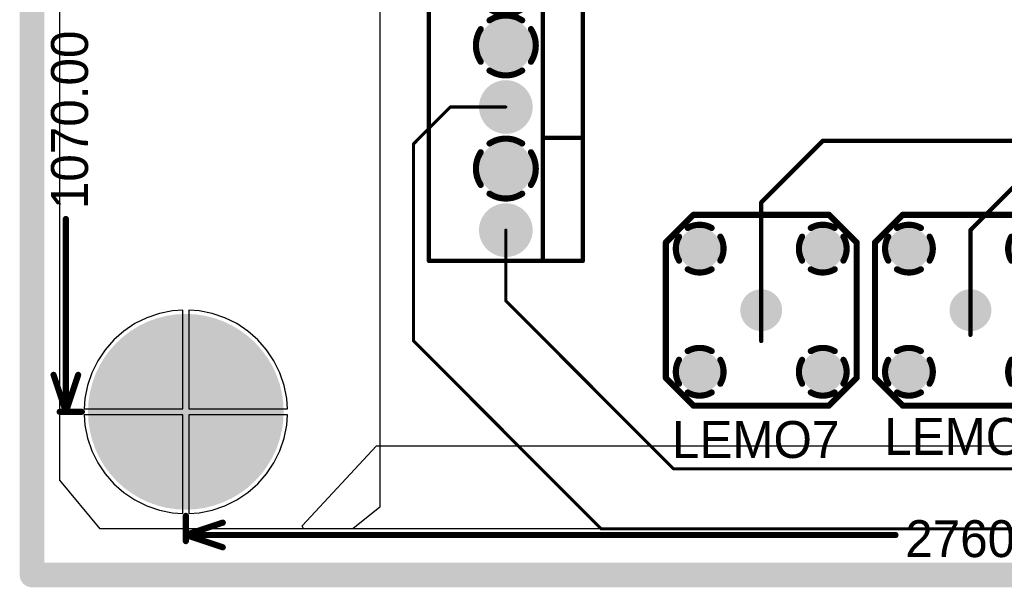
# Model space of a CAD drawing. Extents: x 0.11 to 7.09, y 0.98 to 2.62.
# Tile 1 of 15: x 0.11 to 1.71, y 0.98 to 1.9. Entities that reach past the tile are written whole.
import ezdxf

# ---------------------------------------------------------------- set-up
doc = ezdxf.new("R2010")
doc.units = 0
doc.layers.get('0').update_dxf_attribs({"linetype": 'CONTINUOUS'})
for name, color, linetype in [('BOTTOMLAYER', 5, 'CONTINUOUS'), ('BOTTOMSOLDER', 6, 'CONTINUOUS'), ('INTERNALPLANE1', 76, 'CONTINUOUS'), ('INTERNALPLANE2', 16, 'CONTINUOUS'), ('INTERNALPLANE3', 216, 'CONTINUOUS'), ('INTERNALPLANE4', 136, 'CONTINUOUS'), ('MULTILAYER', 9, 'CONTINUOUS'), ('PADHOLE', 156, 'CONTINUOUS'), ('TOPLAYER', 1, 'CONTINUOUS'), ('TOPOVERLAY', 2, 'CONTINUOUS'), ('TOPSOLDER', 216, 'CONTINUOUS')]:
    doc.layers.add(name, color=color, linetype=linetype)

# ---------------------------------------------------------------- blocks, each defined once
blk = doc.blocks.new('KK6373_1')
at = {"layer": 'BOTTOMLAYER', "const_width": 0.0335}
for points in [[(-0.0168, 0, 1), (0.0168, 0, 1)], [(0.0833, 0, 1), (0.1168, 0, 1)], [(0.1832, 0, 1), (0.2167, 0, 1)], [(0.2833, 0, 1), (0.3167, 0, 1)], [(0.3832, 0, 1), (0.4168, 0, 1)], [(0.4833, 0, 1), (0.5168, 0, 1)]]:
    blk.add_lwpolyline(points, format="xyb", close=True, dxfattribs=at)
at = {"layer": 'BOTTOMSOLDER', "const_width": 0.0375}
for points in [[(-0.0187, 0, 1), (0.0187, 0, 1)], [(0.0813, 0, 1), (0.1187, 0, 1)], [(0.1812, 0, 1), (0.2188, 0, 1)], [(0.2812, 0, 1), (0.3187, 0, 1)], [(0.3812, 0, 1), (0.4188, 0, 1)], [(0.4813, 0, 1), (0.5188, 0, 1)]]:
    blk.add_lwpolyline(points, format="xyb", close=True, dxfattribs=at)
at = {"layer": 'INTERNALPLANE1', "const_width": 0.01}
for points in [[(0.0735, 0.0408, -0.296213), (0.1265, 0.0408)], [(0.0592, -0.0265, -0.296213), (0.0592, 0.0265)], [(0.1408, 0.0265, -0.296213), (0.1408, -0.0265)], [(0.1265, -0.0408, -0.296213), (0.0735, -0.0408)]]:
    blk.add_lwpolyline(points, format="xyb", dxfattribs=at)
at = {"layer": 'INTERNALPLANE1'}
for points, const_width in [([(-0.0218, 0, 1), (0.0218, 0, 1)], 0.0436), ([(0.071, 0.0408, 1), (0.076, 0.0408, 1)], 0.005), ([(0.124, 0.0408, 1), (0.129, 0.0408, 1)], 0.005), ([(0.1782, 0, 1), (0.2218, 0, 1)], 0.0436), ([(0.2782, 0, 1), (0.3218, 0, 1)], 0.0436), ([(0.3782, 0, 1), (0.4218, 0, 1)], 0.0436), ([(0.4782, 0, 1), (0.5218, 0, 1)], 0.0436), ([(0.0567, 0.0265, 1), (0.0617, 0.0265, 1)], 0.005), ([(0.1383, 0.0265, 1), (0.1433, 0.0265, 1)], 0.005), ([(0.0567, -0.0265, 1), (0.0617, -0.0265, 1)], 0.005), ([(0.1383, -0.0265, 1), (0.1433, -0.0265, 1)], 0.005), ([(0.071, -0.0408, 1), (0.076, -0.0408, 1)], 0.005), ([(0.124, -0.0408, 1), (0.129, -0.0408, 1)], 0.005)]:
    blk.add_lwpolyline(points, format="xyb", close=True, dxfattribs=dict(at, const_width=const_width))
at = {"layer": 'INTERNALPLANE2', "const_width": 0.01}
for points in [[(-0.0265, 0.0408, -0.296213), (0.0265, 0.0408)], [(-0.0408, -0.0265, -0.296213), (-0.0408, 0.0265)], [(0.0408, 0.0265, -0.296213), (0.0408, -0.0265)], [(0.0265, -0.0408, -0.296213), (-0.0265, -0.0408)]]:
    blk.add_lwpolyline(points, format="xyb", dxfattribs=at)
at = {"layer": 'INTERNALPLANE2'}
for points, const_width in [([(-0.029, 0.0408, 1), (-0.024, 0.0408, 1)], 0.005), ([(0.024, 0.0408, 1), (0.029, 0.0408, 1)], 0.005), ([(0.0782, 0, 1), (0.1218, 0, 1)], 0.0436), ([(0.1782, 0, 1), (0.2218, 0, 1)], 0.0436), ([(0.2782, 0, 1), (0.3218, 0, 1)], 0.0436), ([(0.3782, 0, 1), (0.4218, 0, 1)], 0.0436), ([(0.4782, 0, 1), (0.5218, 0, 1)], 0.0436), ([(-0.0433, 0.0265, 1), (-0.0383, 0.0265, 1)], 0.005), ([(0.0383, 0.0265, 1), (0.0433, 0.0265, 1)], 0.005), ([(-0.0433, -0.0265, 1), (-0.0383, -0.0265, 1)], 0.005), ([(0.0383, -0.0265, 1), (0.0433, -0.0265, 1)], 0.005), ([(-0.029, -0.0408, 1), (-0.024, -0.0408, 1)], 0.005), ([(0.024, -0.0408, 1), (0.029, -0.0408, 1)], 0.005)]:
    blk.add_lwpolyline(points, format="xyb", close=True, dxfattribs=dict(at, const_width=const_width))
at = {"layer": 'INTERNALPLANE3', "const_width": 0.01}
for points in [[(0.1735, 0.0408, -0.296213), (0.2265, 0.0408)], [(0.1592, -0.0265, -0.296213), (0.1592, 0.0265)], [(0.2408, 0.0265, -0.296213), (0.2408, -0.0265)], [(0.2265, -0.0408, -0.296213), (0.1735, -0.0408)]]:
    blk.add_lwpolyline(points, format="xyb", dxfattribs=at)
at = {"layer": 'INTERNALPLANE3'}
for points, const_width in [([(-0.0218, 0, 1), (0.0218, 0, 1)], 0.0436), ([(0.0782, 0, 1), (0.1218, 0, 1)], 0.0436), ([(0.171, 0.0408, 1), (0.176, 0.0408, 1)], 0.005), ([(0.224, 0.0408, 1), (0.229, 0.0408, 1)], 0.005), ([(0.2782, 0, 1), (0.3218, 0, 1)], 0.0436), ([(0.3782, 0, 1), (0.4218, 0, 1)], 0.0436), ([(0.4782, 0, 1), (0.5218, 0, 1)], 0.0436), ([(0.1567, 0.0265, 1), (0.1617, 0.0265, 1)], 0.005), ([(0.2383, 0.0265, 1), (0.2433, 0.0265, 1)], 0.005), ([(0.1567, -0.0265, 1), (0.1617, -0.0265, 1)], 0.005), ([(0.2383, -0.0265, 1), (0.2433, -0.0265, 1)], 0.005), ([(0.171, -0.0408, 1), (0.176, -0.0408, 1)], 0.005), ([(0.224, -0.0408, 1), (0.229, -0.0408, 1)], 0.005)]:
    blk.add_lwpolyline(points, format="xyb", close=True, dxfattribs=dict(at, const_width=const_width))
at = {"layer": 'INTERNALPLANE4', "const_width": 0.01}
for points in [[(0.3735, 0.0408, -0.296213), (0.4265, 0.0408)], [(0.3592, -0.0265, -0.296213), (0.3592, 0.0265)], [(0.4408, 0.0265, -0.296213), (0.4408, -0.0265)], [(0.4265, -0.0408, -0.296213), (0.3735, -0.0408)]]:
    blk.add_lwpolyline(points, format="xyb", dxfattribs=at)
at = {"layer": 'INTERNALPLANE4'}
for points, const_width in [([(-0.0218, 0, 1), (0.0218, 0, 1)], 0.0436), ([(0.0782, 0, 1), (0.1218, 0, 1)], 0.0436), ([(0.1782, 0, 1), (0.2218, 0, 1)], 0.0436), ([(0.2782, 0, 1), (0.3218, 0, 1)], 0.0436), ([(0.371, 0.0408, 1), (0.376, 0.0408, 1)], 0.005), ([(0.424, 0.0408, 1), (0.429, 0.0408, 1)], 0.005), ([(0.4782, 0, 1), (0.5218, 0, 1)], 0.0436), ([(0.3567, 0.0265, 1), (0.3617, 0.0265, 1)], 0.005), ([(0.4383, 0.0265, 1), (0.4433, 0.0265, 1)], 0.005), ([(0.3567, -0.0265, 1), (0.3617, -0.0265, 1)], 0.005), ([(0.4383, -0.0265, 1), (0.4433, -0.0265, 1)], 0.005), ([(0.371, -0.0408, 1), (0.376, -0.0408, 1)], 0.005), ([(0.424, -0.0408, 1), (0.429, -0.0408, 1)], 0.005)]:
    blk.add_lwpolyline(points, format="xyb", close=True, dxfattribs=dict(at, const_width=const_width))
at = {"layer": 'MULTILAYER', "const_width": 0.0335}
for points in [[(-0.0168, 0, 1), (0.0168, 0, 1)], [(0.0833, 0, 1), (0.1168, 0, 1)], [(0.1832, 0, 1), (0.2167, 0, 1)], [(0.2833, 0, 1), (0.3167, 0, 1)], [(0.3832, 0, 1), (0.4168, 0, 1)], [(0.4833, 0, 1), (0.5168, 0, 1)]]:
    blk.add_lwpolyline(points, format="xyb", close=True, dxfattribs=at)
at = {"layer": 'PADHOLE', "const_width": 0.0236}
for points in [[(-0.0118, 0, 1), (0.0118, 0, 1)], [(0.0882, 0, 1), (0.1118, 0, 1)], [(0.1882, 0, 1), (0.2118, 0, 1)], [(0.2882, 0, 1), (0.3118, 0, 1)], [(0.3882, 0, 1), (0.4118, 0, 1)], [(0.4882, 0, 1), (0.5118, 0, 1)]]:
    blk.add_lwpolyline(points, format="xyb", close=True, dxfattribs=at)
at = {"layer": 'TOPLAYER', "const_width": 0.0335}
for points in [[(-0.0168, 0, 1), (0.0168, 0, 1)], [(0.0833, 0, 1), (0.1168, 0, 1)], [(0.1832, 0, 1), (0.2167, 0, 1)], [(0.2833, 0, 1), (0.3167, 0, 1)], [(0.3832, 0, 1), (0.4168, 0, 1)], [(0.4833, 0, 1), (0.5168, 0, 1)]]:
    blk.add_lwpolyline(points, format="xyb", close=True, dxfattribs=at)
at = {"layer": 'TOPOVERLAY', "const_width": 0.007}
for points in [[(0.55, 0.125), (-0.05, 0.125)], [(-0.05, -0.125), (-0.05, 0.125)], [(0.35, 0.06), (0.35, 0.125)], [(0.55, -0.125), (0.55, 0.125)], [(0.35, 0.06), (-0.05, 0.06)], [(0.55, 0.06), (0.35, 0.06)], [(0.55, -0.125), (-0.05, -0.125)]]:
    blk.add_lwpolyline(points, dxfattribs=at)
at = {"layer": 'TOPOVERLAY', "const_width": 0.0035}
for points in [[(-0.0517, 0.125, 1), (-0.0483, 0.125, 1)], [(-0.0517, 0.125, 1), (-0.0483, 0.125, 1)], [(0.3483, 0.125, 1), (0.3518, 0.125, 1)], [(0.5483, 0.125, 1), (0.5517, 0.125, 1)], [(0.5483, 0.125, 1), (0.5517, 0.125, 1)], [(-0.0517, 0.06, 1), (-0.0483, 0.06, 1)], [(0.3483, 0.06, 1), (0.3518, 0.06, 1)], [(0.3483, 0.06, 1), (0.3518, 0.06, 1)], [(0.3483, 0.06, 1), (0.3518, 0.06, 1)], [(0.5483, 0.06, 1), (0.5517, 0.06, 1)], [(-0.0517, -0.125, 1), (-0.0483, -0.125, 1)], [(-0.0517, -0.125, 1), (-0.0483, -0.125, 1)], [(0.5483, -0.125, 1), (0.5517, -0.125, 1)], [(0.5483, -0.125, 1), (0.5517, -0.125, 1)]]:
    blk.add_lwpolyline(points, format="xyb", close=True, dxfattribs=at)
at = {"layer": 'TOPSOLDER', "const_width": 0.0375}
for points in [[(-0.0187, 0, 1), (0.0187, 0, 1)], [(0.0813, 0, 1), (0.1187, 0, 1)], [(0.1812, 0, 1), (0.2188, 0, 1)], [(0.2812, 0, 1), (0.3187, 0, 1)], [(0.3812, 0, 1), (0.4188, 0, 1)], [(0.4813, 0, 1), (0.5188, 0, 1)]]:
    blk.add_lwpolyline(points, format="xyb", close=True, dxfattribs=at)
blk = doc.blocks.new('LEMO_EPA_00_7')
at = {"layer": 'BOTTOMLAYER', "const_width": 0.03}
for points in [[(-0.115, 0.1, 1), (-0.085, 0.1, 1)], [(0.085, 0.1, 1), (0.115, 0.1, 1)], [(-0.015, 0, 1), (0.015, 0, 1)], [(-0.115, -0.1, 1), (-0.085, -0.1, 1)], [(0.085, -0.1, 1), (0.115, -0.1, 1)]]:
    blk.add_lwpolyline(points, format="xyb", close=True, dxfattribs=at)
at = {"layer": 'BOTTOMSOLDER', "const_width": 0.034}
for points in [[(-0.117, 0.1, 1), (-0.083, 0.1, 1)], [(0.083, 0.1, 1), (0.117, 0.1, 1)], [(-0.017, 0, 1), (0.017, 0, 1)], [(-0.117, -0.1, 1), (-0.083, -0.1, 1)], [(0.083, -0.1, 1), (0.117, -0.1, 1)]]:
    blk.add_lwpolyline(points, format="xyb", close=True, dxfattribs=at)
at = {"layer": 'INTERNALPLANE1', "const_width": 0.0338}
for points in [[(-0.1169, 0.1, 1), (-0.0831, 0.1, 1)], [(0.0831, 0.1, 1), (0.1169, 0.1, 1)], [(-0.0169, 0, 1), (0.0169, 0, 1)], [(-0.1169, -0.1, 1), (-0.0831, -0.1, 1)], [(0.0831, -0.1, 1), (0.1169, -0.1, 1)]]:
    blk.add_lwpolyline(points, format="xyb", close=True, dxfattribs=at)
at = {"layer": 'INTERNALPLANE2', "const_width": 0.01}
for points in [[(-0.1194, 0.1336, -0.267949), (-0.0806, 0.1336)], [(0.0806, 0.1336, -0.267949), (0.1194, 0.1336)], [(-0.1336, 0.0806, -0.267949), (-0.1336, 0.1194)], [(-0.0664, 0.1194, -0.267949), (-0.0664, 0.0806)], [(0.0664, 0.0806, -0.267949), (0.0664, 0.1194)], [(0.1336, 0.1194, -0.267949), (0.1336, 0.0806)], [(-0.0806, 0.0664, -0.267949), (-0.1194, 0.0664)], [(0.1194, 0.0664, -0.267949), (0.0806, 0.0664)], [(-0.1194, -0.0664, -0.267949), (-0.0806, -0.0664)], [(0.0806, -0.0664, -0.267949), (0.1194, -0.0664)], [(-0.1336, -0.1194, -0.267949), (-0.1336, -0.0806)], [(-0.0664, -0.0806, -0.267949), (-0.0664, -0.1194)], [(0.0664, -0.1194, -0.267949), (0.0664, -0.0806)], [(0.1336, -0.0806, -0.267949), (0.1336, -0.1194)], [(-0.0806, -0.1336, -0.267949), (-0.1194, -0.1336)], [(0.1194, -0.1336, -0.267949), (0.0806, -0.1336)]]:
    blk.add_lwpolyline(points, format="xyb", dxfattribs=at)
at = {"layer": 'INTERNALPLANE2'}
for points, const_width in [([(-0.1219, 0.1336, 1), (-0.1169, 0.1336, 1)], 0.005), ([(-0.0831, 0.1336, 1), (-0.0781, 0.1336, 1)], 0.005), ([(0.0781, 0.1336, 1), (0.0831, 0.1336, 1)], 0.005), ([(0.1169, 0.1336, 1), (0.1219, 0.1336, 1)], 0.005), ([(-0.1361, 0.1194, 1), (-0.1311, 0.1194, 1)], 0.005), ([(-0.0689, 0.1194, 1), (-0.0639, 0.1194, 1)], 0.005), ([(0.0639, 0.1194, 1), (0.0689, 0.1194, 1)], 0.005), ([(0.1311, 0.1194, 1), (0.1361, 0.1194, 1)], 0.005), ([(-0.1361, 0.0806, 1), (-0.1311, 0.0806, 1)], 0.005), ([(-0.0689, 0.0806, 1), (-0.0639, 0.0806, 1)], 0.005), ([(0.0639, 0.0806, 1), (0.0689, 0.0806, 1)], 0.005), ([(0.1311, 0.0806, 1), (0.1361, 0.0806, 1)], 0.005), ([(-0.1219, 0.0664, 1), (-0.1169, 0.0664, 1)], 0.005), ([(-0.0831, 0.0664, 1), (-0.0781, 0.0664, 1)], 0.005), ([(0.0781, 0.0664, 1), (0.0831, 0.0664, 1)], 0.005), ([(0.1169, 0.0664, 1), (0.1219, 0.0664, 1)], 0.005), ([(-0.0169, 0, 1), (0.0169, 0, 1)], 0.0338), ([(-0.1219, -0.0664, 1), (-0.1169, -0.0664, 1)], 0.005), ([(-0.0831, -0.0664, 1), (-0.0781, -0.0664, 1)], 0.005), ([(0.0781, -0.0664, 1), (0.0831, -0.0664, 1)], 0.005), ([(0.1169, -0.0664, 1), (0.1219, -0.0664, 1)], 0.005), ([(-0.1361, -0.0806, 1), (-0.1311, -0.0806, 1)], 0.005), ([(-0.0689, -0.0806, 1), (-0.0639, -0.0806, 1)], 0.005), ([(0.0639, -0.0806, 1), (0.0689, -0.0806, 1)], 0.005), ([(0.1311, -0.0806, 1), (0.1361, -0.0806, 1)], 0.005), ([(-0.1361, -0.1194, 1), (-0.1311, -0.1194, 1)], 0.005), ([(-0.0689, -0.1194, 1), (-0.0639, -0.1194, 1)], 0.005), ([(0.0639, -0.1194, 1), (0.0689, -0.1194, 1)], 0.005), ([(0.1311, -0.1194, 1), (0.1361, -0.1194, 1)], 0.005), ([(-0.1219, -0.1336, 1), (-0.1169, -0.1336, 1)], 0.005), ([(-0.0831, -0.1336, 1), (-0.0781, -0.1336, 1)], 0.005), ([(0.0781, -0.1336, 1), (0.0831, -0.1336, 1)], 0.005), ([(0.1169, -0.1336, 1), (0.1219, -0.1336, 1)], 0.005)]:
    blk.add_lwpolyline(points, format="xyb", close=True, dxfattribs=dict(at, const_width=const_width))
at = {"layer": 'INTERNALPLANE3', "const_width": 0.0338}
for points in [[(-0.1169, 0.1, 1), (-0.0831, 0.1, 1)], [(0.0831, 0.1, 1), (0.1169, 0.1, 1)], [(-0.0169, 0, 1), (0.0169, 0, 1)], [(-0.1169, -0.1, 1), (-0.0831, -0.1, 1)], [(0.0831, -0.1, 1), (0.1169, -0.1, 1)]]:
    blk.add_lwpolyline(points, format="xyb", close=True, dxfattribs=at)
at = {"layer": 'INTERNALPLANE4', "const_width": 0.0338}
for points in [[(-0.1169, 0.1, 1), (-0.0831, 0.1, 1)], [(0.0831, 0.1, 1), (0.1169, 0.1, 1)], [(-0.0169, 0, 1), (0.0169, 0, 1)], [(-0.1169, -0.1, 1), (-0.0831, -0.1, 1)], [(0.0831, -0.1, 1), (0.1169, -0.1, 1)]]:
    blk.add_lwpolyline(points, format="xyb", close=True, dxfattribs=at)
at = {"layer": 'MULTILAYER', "const_width": 0.03}
for points in [[(-0.115, 0.1, 1), (-0.085, 0.1, 1)], [(0.085, 0.1, 1), (0.115, 0.1, 1)], [(-0.015, 0, 1), (0.015, 0, 1)], [(-0.115, -0.1, 1), (-0.085, -0.1, 1)], [(0.085, -0.1, 1), (0.115, -0.1, 1)]]:
    blk.add_lwpolyline(points, format="xyb", close=True, dxfattribs=at)
at = {"layer": 'PADHOLE', "const_width": 0.0138}
for points in [[(-0.1069, 0.1, 1), (-0.0931, 0.1, 1)], [(0.0931, 0.1, 1), (0.1069, 0.1, 1)], [(-0.0069, 0, 1), (0.0069, 0, 1)], [(-0.1069, -0.1, 1), (-0.0931, -0.1, 1)], [(0.0931, -0.1, 1), (0.1069, -0.1, 1)]]:
    blk.add_lwpolyline(points, format="xyb", close=True, dxfattribs=at)
at = {"layer": 'TOPLAYER', "const_width": 0.03}
for points in [[(-0.115, 0.1, 1), (-0.085, 0.1, 1)], [(0.085, 0.1, 1), (0.115, 0.1, 1)], [(-0.015, 0, 1), (0.015, 0, 1)], [(-0.115, -0.1, 1), (-0.085, -0.1, 1)], [(0.085, -0.1, 1), (0.115, -0.1, 1)]]:
    blk.add_lwpolyline(points, format="xyb", close=True, dxfattribs=at)
at = {"layer": 'TOPOVERLAY', "const_width": 0.01}
for points in [[(-0.155, 0.11), (-0.11, 0.155)], [(-0.11, 0.155), (0.11, 0.155)], [(0.11, 0.155), (0.155, 0.11)], [(-0.155, -0.11), (-0.155, 0.11)], [(0.155, -0.11), (0.155, 0.11)], [(-0.155, -0.11), (-0.11, -0.155)], [(0.11, -0.155), (0.155, -0.11)], [(-0.11, -0.155), (0.11, -0.155)]]:
    blk.add_lwpolyline(points, dxfattribs=at)
at = {"layer": 'TOPOVERLAY', "const_width": 0.005}
for points in [[(-0.1125, 0.155, 1), (-0.1075, 0.155, 1)], [(-0.1125, 0.155, 1), (-0.1075, 0.155, 1)], [(0.1075, 0.155, 1), (0.1125, 0.155, 1)], [(0.1075, 0.155, 1), (0.1125, 0.155, 1)], [(-0.1575, 0.11, 1), (-0.1525, 0.11, 1)], [(-0.1575, 0.11, 1), (-0.1525, 0.11, 1)], [(0.1525, 0.11, 1), (0.1575, 0.11, 1)], [(0.1525, 0.11, 1), (0.1575, 0.11, 1)], [(-0.1575, -0.11, 1), (-0.1525, -0.11, 1)], [(-0.1575, -0.11, 1), (-0.1525, -0.11, 1)], [(0.1525, -0.11, 1), (0.1575, -0.11, 1)], [(0.1525, -0.11, 1), (0.1575, -0.11, 1)], [(-0.1125, -0.155, 1), (-0.1075, -0.155, 1)], [(-0.1125, -0.155, 1), (-0.1075, -0.155, 1)], [(0.1075, -0.155, 1), (0.1125, -0.155, 1)], [(0.1075, -0.155, 1), (0.1125, -0.155, 1)]]:
    blk.add_lwpolyline(points, format="xyb", close=True, dxfattribs=at)
at = {"layer": 'TOPSOLDER', "const_width": 0.034}
for points in [[(-0.117, 0.1, 1), (-0.083, 0.1, 1)], [(0.083, 0.1, 1), (0.117, 0.1, 1)], [(-0.017, 0, 1), (0.017, 0, 1)], [(-0.117, -0.1, 1), (-0.083, -0.1, 1)], [(0.083, -0.1, 1), (0.117, -0.1, 1)]]:
    blk.add_lwpolyline(points, format="xyb", close=True, dxfattribs=at)
blk = doc.blocks.new('LEMO_EPA_00_8')
at = {"layer": 'BOTTOMLAYER', "const_width": 0.03}
for points in [[(-0.115, 0.1, 1), (-0.085, 0.1, 1)], [(0.085, 0.1, 1), (0.115, 0.1, 1)], [(-0.015, 0, 1), (0.015, 0, 1)], [(-0.115, -0.1, 1), (-0.085, -0.1, 1)], [(0.085, -0.1, 1), (0.115, -0.1, 1)]]:
    blk.add_lwpolyline(points, format="xyb", close=True, dxfattribs=at)
at = {"layer": 'BOTTOMSOLDER', "const_width": 0.034}
for points in [[(-0.117, 0.1, 1), (-0.083, 0.1, 1)], [(0.083, 0.1, 1), (0.117, 0.1, 1)], [(-0.017, 0, 1), (0.017, 0, 1)], [(-0.117, -0.1, 1), (-0.083, -0.1, 1)], [(0.083, -0.1, 1), (0.117, -0.1, 1)]]:
    blk.add_lwpolyline(points, format="xyb", close=True, dxfattribs=at)
at = {"layer": 'INTERNALPLANE1', "const_width": 0.0338}
for points in [[(-0.1169, 0.1, 1), (-0.0831, 0.1, 1)], [(0.0831, 0.1, 1), (0.1169, 0.1, 1)], [(-0.0169, 0, 1), (0.0169, 0, 1)], [(-0.1169, -0.1, 1), (-0.0831, -0.1, 1)], [(0.0831, -0.1, 1), (0.1169, -0.1, 1)]]:
    blk.add_lwpolyline(points, format="xyb", close=True, dxfattribs=at)
at = {"layer": 'INTERNALPLANE2', "const_width": 0.01}
for points in [[(-0.1194, 0.1336, -0.267949), (-0.0806, 0.1336)], [(0.0806, 0.1336, -0.267949), (0.1194, 0.1336)], [(-0.1336, 0.0806, -0.267949), (-0.1336, 0.1194)], [(-0.0664, 0.1194, -0.267949), (-0.0664, 0.0806)], [(0.0664, 0.0806, -0.267949), (0.0664, 0.1194)], [(0.1336, 0.1194, -0.267949), (0.1336, 0.0806)], [(-0.0806, 0.0664, -0.267949), (-0.1194, 0.0664)], [(0.1194, 0.0664, -0.267949), (0.0806, 0.0664)], [(-0.1194, -0.0664, -0.267949), (-0.0806, -0.0664)], [(0.0806, -0.0664, -0.267949), (0.1194, -0.0664)], [(-0.1336, -0.1194, -0.267949), (-0.1336, -0.0806)], [(-0.0664, -0.0806, -0.267949), (-0.0664, -0.1194)], [(0.0664, -0.1194, -0.267949), (0.0664, -0.0806)], [(0.1336, -0.0806, -0.267949), (0.1336, -0.1194)], [(-0.0806, -0.1336, -0.267949), (-0.1194, -0.1336)], [(0.1194, -0.1336, -0.267949), (0.0806, -0.1336)]]:
    blk.add_lwpolyline(points, format="xyb", dxfattribs=at)
at = {"layer": 'INTERNALPLANE2'}
for points, const_width in [([(-0.1219, 0.1336, 1), (-0.1169, 0.1336, 1)], 0.005), ([(-0.0831, 0.1336, 1), (-0.0781, 0.1336, 1)], 0.005), ([(0.0781, 0.1336, 1), (0.0831, 0.1336, 1)], 0.005), ([(0.1169, 0.1336, 1), (0.1219, 0.1336, 1)], 0.005), ([(-0.1361, 0.1194, 1), (-0.1311, 0.1194, 1)], 0.005), ([(-0.0689, 0.1194, 1), (-0.0639, 0.1194, 1)], 0.005), ([(0.0639, 0.1194, 1), (0.0689, 0.1194, 1)], 0.005), ([(0.1311, 0.1194, 1), (0.1361, 0.1194, 1)], 0.005), ([(-0.1361, 0.0806, 1), (-0.1311, 0.0806, 1)], 0.005), ([(-0.0689, 0.0806, 1), (-0.0639, 0.0806, 1)], 0.005), ([(0.0639, 0.0806, 1), (0.0689, 0.0806, 1)], 0.005), ([(0.1311, 0.0806, 1), (0.1361, 0.0806, 1)], 0.005), ([(-0.1219, 0.0664, 1), (-0.1169, 0.0664, 1)], 0.005), ([(-0.0831, 0.0664, 1), (-0.0781, 0.0664, 1)], 0.005), ([(0.0781, 0.0664, 1), (0.0831, 0.0664, 1)], 0.005), ([(0.1169, 0.0664, 1), (0.1219, 0.0664, 1)], 0.005), ([(-0.0169, 0, 1), (0.0169, 0, 1)], 0.0338), ([(-0.1219, -0.0664, 1), (-0.1169, -0.0664, 1)], 0.005), ([(-0.0831, -0.0664, 1), (-0.0781, -0.0664, 1)], 0.005), ([(0.0781, -0.0664, 1), (0.0831, -0.0664, 1)], 0.005), ([(0.1169, -0.0664, 1), (0.1219, -0.0664, 1)], 0.005), ([(-0.1361, -0.0806, 1), (-0.1311, -0.0806, 1)], 0.005), ([(-0.0689, -0.0806, 1), (-0.0639, -0.0806, 1)], 0.005), ([(0.0639, -0.0806, 1), (0.0689, -0.0806, 1)], 0.005), ([(0.1311, -0.0806, 1), (0.1361, -0.0806, 1)], 0.005), ([(-0.1361, -0.1194, 1), (-0.1311, -0.1194, 1)], 0.005), ([(-0.0689, -0.1194, 1), (-0.0639, -0.1194, 1)], 0.005), ([(0.0639, -0.1194, 1), (0.0689, -0.1194, 1)], 0.005), ([(0.1311, -0.1194, 1), (0.1361, -0.1194, 1)], 0.005), ([(-0.1219, -0.1336, 1), (-0.1169, -0.1336, 1)], 0.005), ([(-0.0831, -0.1336, 1), (-0.0781, -0.1336, 1)], 0.005), ([(0.0781, -0.1336, 1), (0.0831, -0.1336, 1)], 0.005), ([(0.1169, -0.1336, 1), (0.1219, -0.1336, 1)], 0.005)]:
    blk.add_lwpolyline(points, format="xyb", close=True, dxfattribs=dict(at, const_width=const_width))
at = {"layer": 'INTERNALPLANE3', "const_width": 0.0338}
for points in [[(-0.1169, 0.1, 1), (-0.0831, 0.1, 1)], [(0.0831, 0.1, 1), (0.1169, 0.1, 1)], [(-0.0169, 0, 1), (0.0169, 0, 1)], [(-0.1169, -0.1, 1), (-0.0831, -0.1, 1)], [(0.0831, -0.1, 1), (0.1169, -0.1, 1)]]:
    blk.add_lwpolyline(points, format="xyb", close=True, dxfattribs=at)
at = {"layer": 'INTERNALPLANE4', "const_width": 0.0338}
for points in [[(-0.1169, 0.1, 1), (-0.0831, 0.1, 1)], [(0.0831, 0.1, 1), (0.1169, 0.1, 1)], [(-0.0169, 0, 1), (0.0169, 0, 1)], [(-0.1169, -0.1, 1), (-0.0831, -0.1, 1)], [(0.0831, -0.1, 1), (0.1169, -0.1, 1)]]:
    blk.add_lwpolyline(points, format="xyb", close=True, dxfattribs=at)
at = {"layer": 'MULTILAYER', "const_width": 0.03}
for points in [[(-0.115, 0.1, 1), (-0.085, 0.1, 1)], [(0.085, 0.1, 1), (0.115, 0.1, 1)], [(-0.015, 0, 1), (0.015, 0, 1)], [(-0.115, -0.1, 1), (-0.085, -0.1, 1)], [(0.085, -0.1, 1), (0.115, -0.1, 1)]]:
    blk.add_lwpolyline(points, format="xyb", close=True, dxfattribs=at)
at = {"layer": 'PADHOLE', "const_width": 0.0138}
for points in [[(-0.1069, 0.1, 1), (-0.0931, 0.1, 1)], [(0.0931, 0.1, 1), (0.1069, 0.1, 1)], [(-0.0069, 0, 1), (0.0069, 0, 1)], [(-0.1069, -0.1, 1), (-0.0931, -0.1, 1)], [(0.0931, -0.1, 1), (0.1069, -0.1, 1)]]:
    blk.add_lwpolyline(points, format="xyb", close=True, dxfattribs=at)
at = {"layer": 'TOPLAYER', "const_width": 0.03}
for points in [[(-0.115, 0.1, 1), (-0.085, 0.1, 1)], [(0.085, 0.1, 1), (0.115, 0.1, 1)], [(-0.015, 0, 1), (0.015, 0, 1)], [(-0.115, -0.1, 1), (-0.085, -0.1, 1)], [(0.085, -0.1, 1), (0.115, -0.1, 1)]]:
    blk.add_lwpolyline(points, format="xyb", close=True, dxfattribs=at)
at = {"layer": 'TOPOVERLAY', "const_width": 0.01}
for points in [[(-0.155, 0.11), (-0.11, 0.155)], [(-0.11, 0.155), (0.11, 0.155)], [(0.11, 0.155), (0.155, 0.11)], [(-0.155, -0.11), (-0.155, 0.11)], [(0.155, -0.11), (0.155, 0.11)], [(-0.155, -0.11), (-0.11, -0.155)], [(0.11, -0.155), (0.155, -0.11)], [(-0.11, -0.155), (0.11, -0.155)]]:
    blk.add_lwpolyline(points, dxfattribs=at)
at = {"layer": 'TOPOVERLAY', "const_width": 0.005}
for points in [[(-0.1125, 0.155, 1), (-0.1075, 0.155, 1)], [(-0.1125, 0.155, 1), (-0.1075, 0.155, 1)], [(0.1075, 0.155, 1), (0.1125, 0.155, 1)], [(0.1075, 0.155, 1), (0.1125, 0.155, 1)], [(-0.1575, 0.11, 1), (-0.1525, 0.11, 1)], [(-0.1575, 0.11, 1), (-0.1525, 0.11, 1)], [(0.1525, 0.11, 1), (0.1575, 0.11, 1)], [(0.1525, 0.11, 1), (0.1575, 0.11, 1)], [(-0.1575, -0.11, 1), (-0.1525, -0.11, 1)], [(-0.1575, -0.11, 1), (-0.1525, -0.11, 1)], [(0.1525, -0.11, 1), (0.1575, -0.11, 1)], [(0.1525, -0.11, 1), (0.1575, -0.11, 1)], [(-0.1125, -0.155, 1), (-0.1075, -0.155, 1)], [(-0.1125, -0.155, 1), (-0.1075, -0.155, 1)], [(0.1075, -0.155, 1), (0.1125, -0.155, 1)], [(0.1075, -0.155, 1), (0.1125, -0.155, 1)]]:
    blk.add_lwpolyline(points, format="xyb", close=True, dxfattribs=at)
at = {"layer": 'TOPSOLDER', "const_width": 0.034}
for points in [[(-0.117, 0.1, 1), (-0.083, 0.1, 1)], [(0.083, 0.1, 1), (0.117, 0.1, 1)], [(-0.017, 0, 1), (0.017, 0, 1)], [(-0.117, -0.1, 1), (-0.083, -0.1, 1)], [(0.083, -0.1, 1), (0.117, -0.1, 1)]]:
    blk.add_lwpolyline(points, format="xyb", close=True, dxfattribs=at)

msp = doc.modelspace()

# ---------------------------------------------------------------- linework, layer by layer
at = {"layer": 'BOTTOMLAYER'}
for points, const_width in [([(0.75, 1.7), (0.81, 1.76)], 0.005), ([(0.81, 1.76), (0.9, 1.76)], 0.005), ([(0.75, 1.38), (0.75, 1.7)], 0.005), ([(1.655, 1.56), (1.785, 1.69)], 0.007), ([(0.9, 1.445), (0.9, 1.56)], 0.005), ([(1.655, 1.39), (1.655, 1.56)], 0.007), ([(0.9, 1.445), (1.1725, 1.1725)], 0.005), ([(0.75, 1.38), (1.055, 1.075)], 0.005), ([(1.1725, 1.1725), (2.8475, 1.1725)], 0.005), ([(1.055, 1.075), (3.769, 1.075)], 0.005)]:
    msp.add_lwpolyline(points, dxfattribs=dict(at, const_width=const_width))
for points, const_width in [([(0.8087, 1.76, 1), (0.8113, 1.76, 1)], 0.0025), ([(0.8087, 1.76, 1), (0.8113, 1.76, 1)], 0.0025), ([(0.8988, 1.76, 1), (0.9012, 1.76, 1)], 0.0025), ([(0.7488, 1.7, 1), (0.7512, 1.7, 1)], 0.0025), ([(0.7488, 1.7, 1), (0.7512, 1.7, 1)], 0.0025), ([(0.8988, 1.56, 1), (0.9012, 1.56, 1)], 0.0025), ([(1.6533, 1.56, 1), (1.6567, 1.56, 1)], 0.0035), ([(1.6533, 1.56, 1), (1.6567, 1.56, 1)], 0.0035), ([(0.8988, 1.445, 1), (0.9012, 1.445, 1)], 0.0025), ([(0.8988, 1.445, 1), (0.9012, 1.445, 1)], 0.0025), ([(0.3025, 1.265, 1), (0.4575, 1.265, 1)], 0.155), ([(1.6533, 1.39, 1), (1.6567, 1.39, 1)], 0.0035), ([(0.7488, 1.38, 1), (0.7512, 1.38, 1)], 0.0025), ([(0.7488, 1.38, 1), (0.7512, 1.38, 1)], 0.0025), ([(1.1712, 1.1725, 1), (1.1738, 1.1725, 1)], 0.0025), ([(1.1712, 1.1725, 1), (1.1738, 1.1725, 1)], 0.0025), ([(1.0537, 1.075, 1), (1.0562, 1.075, 1)], 0.0025), ([(1.0537, 1.075, 1), (1.0562, 1.075, 1)], 0.0025)]:
    msp.add_lwpolyline(points, format="xyb", close=True, dxfattribs=dict(at, const_width=const_width))
at = {"layer": 'BOTTOMSOLDER', "const_width": 0.159}
msp.add_lwpolyline([(0.3005, 1.265, 1), (0.4595, 1.265, 1)], format="xyb", close=True, dxfattribs=at)
at = {"layer": 'INTERNALPLANE1', "const_width": 0.04}
for points in [[(0.13, 1), (0.13, 2.6)], [(0.13, 1), (7.07, 1)]]:
    msp.add_lwpolyline(points, dxfattribs=at)
at = {"layer": 'INTERNALPLANE1'}
for points, const_width in [([(0.3355, 1.265, 1), (0.4245, 1.265, 1)], 0.089), ([(0.12, 1, 1), (0.14, 1, 1)], 0.02), ([(0.12, 1, 1), (0.14, 1, 1)], 0.02)]:
    msp.add_lwpolyline(points, format="xyb", close=True, dxfattribs=dict(at, const_width=const_width))
at = {"layer": 'INTERNALPLANE2', "const_width": 0.04}
for points in [[(0.13, 1), (0.13, 2.6)], [(0.13, 1), (7.07, 1)]]:
    msp.add_lwpolyline(points, dxfattribs=at)
at = {"layer": 'INTERNALPLANE2'}
for points, const_width in [([(0.3355, 1.265, 1), (0.4245, 1.265, 1)], 0.089), ([(0.12, 1, 1), (0.14, 1, 1)], 0.02), ([(0.12, 1, 1), (0.14, 1, 1)], 0.02)]:
    msp.add_lwpolyline(points, format="xyb", close=True, dxfattribs=dict(at, const_width=const_width))
at = {"layer": 'INTERNALPLANE3', "const_width": 0.04}
for points in [[(0.13, 1), (0.13, 2.6)], [(0.13, 1), (7.07, 1)]]:
    msp.add_lwpolyline(points, dxfattribs=at)
at = {"layer": 'INTERNALPLANE3'}
for points, const_width in [([(0.3355, 1.265, 1), (0.4245, 1.265, 1)], 0.089), ([(0.12, 1, 1), (0.14, 1, 1)], 0.02), ([(0.12, 1, 1), (0.14, 1, 1)], 0.02)]:
    msp.add_lwpolyline(points, format="xyb", close=True, dxfattribs=dict(at, const_width=const_width))
at = {"layer": 'INTERNALPLANE4', "const_width": 0.04}
for points in [[(0.13, 1), (0.13, 2.6)], [(0.13, 1), (7.07, 1)]]:
    msp.add_lwpolyline(points, dxfattribs=at)
at = {"layer": 'INTERNALPLANE4'}
for points, const_width in [([(0.3355, 1.265, 1), (0.4245, 1.265, 1)], 0.089), ([(0.12, 1, 1), (0.14, 1, 1)], 0.02), ([(0.12, 1, 1), (0.14, 1, 1)], 0.02)]:
    msp.add_lwpolyline(points, format="xyb", close=True, dxfattribs=dict(at, const_width=const_width))
at = {"layer": 'MULTILAYER', "const_width": 0.155}
msp.add_lwpolyline([(0.3025, 1.265, 1), (0.4575, 1.265, 1)], format="xyb", close=True, dxfattribs=at)
at = {"layer": 'PADHOLE', "const_width": 0.069}
msp.add_lwpolyline([(0.3455, 1.265, 1), (0.4145, 1.265, 1)], format="xyb", close=True, dxfattribs=at)
at = {"layer": 'TOPLAYER'}
for p, q in [((0.175, 1.154), (0.175, 2.425)), ((0.695, 2.385), (0.695, 1.11)), ((0.3372, 1.4247), (0.3167, 1.4178)), ((0.3584, 1.4289), (0.3372, 1.4247)), ((0.375, 1.43), (0.3584, 1.4289)), ((0.375, 1.27), (0.375, 1.43)), ((0.4016, 1.4289), (0.385, 1.43)), ((0.385, 1.43), (0.385, 1.27)), ((0.4228, 1.4247), (0.4016, 1.4289)), ((0.4433, 1.4178), (0.4228, 1.4247)), ((0.2973, 1.4082), (0.2793, 1.3962)), ((0.3167, 1.4178), (0.2973, 1.4082)), ((0.4627, 1.4082), (0.4433, 1.4178)), ((0.4807, 1.3962), (0.4627, 1.4082)), ((0.2793, 1.3962), (0.2631, 1.3819)), ((0.4969, 1.3819), (0.4807, 1.3962)), ((0.2631, 1.3819), (0.2488, 1.3657)), ((0.5112, 1.3657), (0.4969, 1.3819)), ((0.2488, 1.3657), (0.2368, 1.3477)), ((0.5232, 1.3477), (0.5112, 1.3657)), ((0.2368, 1.3477), (0.2272, 1.3283)), ((0.5328, 1.3283), (0.5232, 1.3477)), ((0.2272, 1.3283), (0.2203, 1.3078)), ((0.5397, 1.3078), (0.5328, 1.3283)), ((0.2203, 1.3078), (0.2161, 1.2866)), ((0.5439, 1.2866), (0.5397, 1.3078)), ((0.2161, 1.2866), (0.215, 1.27)), ((0.545, 1.27), (0.5439, 1.2866)), ((0.215, 1.27), (0.375, 1.27)), ((0.385, 1.27), (0.545, 1.27)), ((0.375, 1.26), (0.215, 1.26)), ((0.215, 1.26), (0.2161, 1.2434)), ((0.375, 1.1), (0.375, 1.26)), ((0.545, 1.26), (0.385, 1.26)), ((0.385, 1.26), (0.385, 1.1)), ((0.5439, 1.2434), (0.545, 1.26)), ((0.2161, 1.2434), (0.2203, 1.2222)), ((0.5397, 1.2222), (0.5439, 1.2434)), ((0.2203, 1.2222), (0.2272, 1.2017)), ((0.5328, 1.2017), (0.5397, 1.2222)), ((0.2272, 1.2017), (0.2368, 1.1823)), ((0.5232, 1.1823), (0.5328, 1.2017)), ((0.5692, 1.0796), (0.69, 1.21)), ((0.69, 1.21), (2.79, 1.21)), ((0.2368, 1.1823), (0.2488, 1.1643)), ((0.5112, 1.1643), (0.5232, 1.1823)), ((0.2408, 1.075), (0.175, 1.154)), ((0.2488, 1.1643), (0.2631, 1.1481)), ((0.4969, 1.1481), (0.5112, 1.1643)), ((0.2631, 1.1481), (0.2793, 1.1338)), ((0.4807, 1.1338), (0.4969, 1.1481)), ((0.2793, 1.1338), (0.2973, 1.1218)), ((0.2973, 1.1218), (0.3167, 1.1122)), ((0.4433, 1.1122), (0.4627, 1.1218)), ((0.4627, 1.1218), (0.4807, 1.1338)), ((0.3167, 1.1122), (0.3372, 1.1053)), ((0.3372, 1.1053), (0.3584, 1.1011)), ((0.4016, 1.1011), (0.4228, 1.1053)), ((0.4228, 1.1053), (0.4433, 1.1122)), ((0.695, 1.11), (0.6512, 1.075)), ((0.3584, 1.1011), (0.375, 1.1)), ((0.385, 1.1), (0.4016, 1.1011)), ((0.6512, 1.075), (0.2408, 1.075)), ((0.5712, 1.075), (0.5692, 1.0796)), ((3.255, 1.075), (0.5712, 1.075))]:
    msp.add_line(p, q, dxfattribs=at)
at = {"layer": 'TOPLAYER', "const_width": 0.007}
for points in [[(1.315, 1.605), (1.415, 1.705)], [(1.415, 1.705), (1.93, 1.705)], [(1.315, 1.38), (1.315, 1.605)]]:
    msp.add_lwpolyline(points, dxfattribs=at)
at = {"layer": 'TOPLAYER'}
for points, const_width in [([(1.4132, 1.705, 1), (1.4167, 1.705, 1)], 0.0035), ([(1.4132, 1.705, 1), (1.4167, 1.705, 1)], 0.0035), ([(1.3133, 1.605, 1), (1.3168, 1.605, 1)], 0.0035), ([(1.3133, 1.605, 1), (1.3168, 1.605, 1)], 0.0035), ([(0.3025, 1.265, 1), (0.4575, 1.265, 1)], 0.155), ([(1.3133, 1.38, 1), (1.3168, 1.38, 1)], 0.0035)]:
    msp.add_lwpolyline(points, format="xyb", close=True, dxfattribs=dict(at, const_width=const_width))
at = {"layer": 'TOPOVERLAY', "const_width": 0.01}
for points in [[(0.185, 1.265), (0.185, 1.5781)], [(0.165, 1.325), (0.185, 1.265)], [(0.185, 1.265), (0.205, 1.325)], [(0.175, 1.265), (0.211, 1.265)], [(0.38, 1.055), (0.38, 1.096)], [(0.38, 1.065), (0.44, 1.085)], [(0.38, 1.065), (1.5331, 1.065)], [(0.38, 1.065), (0.44, 1.045)]]:
    msp.add_lwpolyline(points, dxfattribs=at)
at = {"layer": 'TOPOVERLAY', "const_width": 0.005}
for points in [[(0.1825, 1.5781, 1), (0.1875, 1.5781, 1)], [(0.1625, 1.325, 1), (0.1675, 1.325, 1)], [(0.2025, 1.325, 1), (0.2075, 1.325, 1)], [(0.1725, 1.265, 1), (0.1775, 1.265, 1)], [(0.1825, 1.265, 1), (0.1875, 1.265, 1)], [(0.1825, 1.265, 1), (0.1875, 1.265, 1)], [(0.1825, 1.265, 1), (0.1875, 1.265, 1)], [(0.2085, 1.265, 1), (0.2135, 1.265, 1)], [(0.3775, 1.096, 1), (0.3825, 1.096, 1)], [(0.4375, 1.085, 1), (0.4425, 1.085, 1)], [(0.3775, 1.065, 1), (0.3825, 1.065, 1)], [(0.3775, 1.065, 1), (0.3825, 1.065, 1)], [(0.3775, 1.065, 1), (0.3825, 1.065, 1)], [(0.3775, 1.055, 1), (0.3825, 1.055, 1)], [(1.5306, 1.065, 1), (1.5356, 1.065, 1)], [(0.4375, 1.045, 1), (0.4425, 1.045, 1)]]:
    msp.add_lwpolyline(points, format="xyb", close=True, dxfattribs=at)
at = {"layer": 'TOPSOLDER', "const_width": 0.159}
msp.add_lwpolyline([(0.3005, 1.265, 1), (0.4595, 1.265, 1)], format="xyb", close=True, dxfattribs=at)

# ---------------------------------------------------------------- block references
at = {"rotation": 270}
msp.add_blockref('KK6373_1', (0.9, 2.06), dxfattribs=at)
for name, p in [('LEMO_EPA_00_8', (1.315, 1.43)), ('LEMO_EPA_00_7', (1.655, 1.43))]:
    msp.add_blockref(name, p)

# ---------------------------------------------------------------- texts
at = {"layer": 'TOPOVERLAY'}
msp.add_text('1070.00', height=0.06, rotation=90, dxfattribs=at).set_placement((0.221, 1.5941))
for s, p in [('LEMO7', (1.17, 1.19)), ('LEMO8', (1.515, 1.195)), ('2760.00', (1.5491, 1.029))]:
    msp.add_text(s, height=0.06, dxfattribs=at).set_placement(p)

doc.saveas('drawing.dxf')
